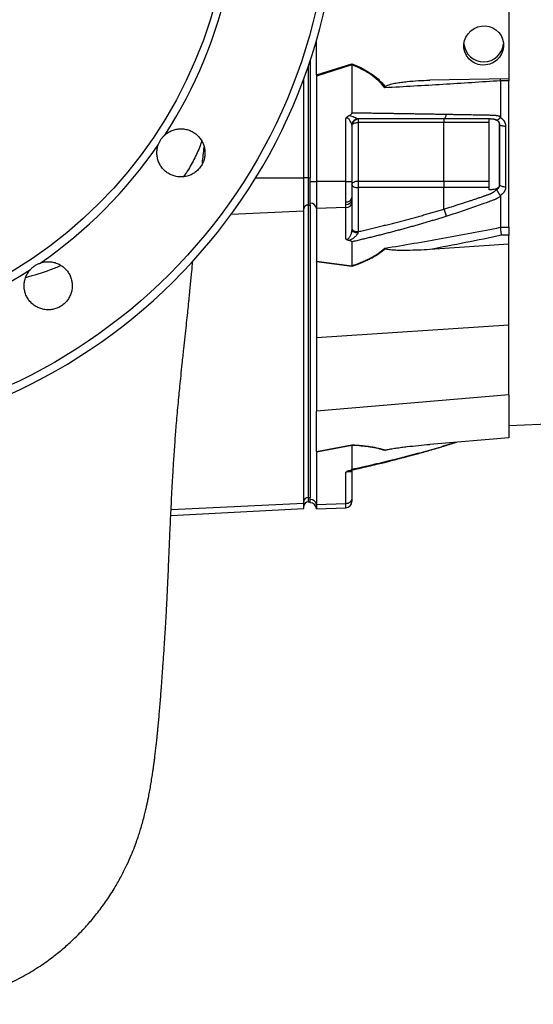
# Model space of a CAD drawing. Header units: millimetres. Extents: x 1108 to 5030, y 2116 to 3977.
# Tile 4 of 14: x 1920 to 2411, y 2135 to 3076. Entities that reach past the tile are written whole.
import ezdxf

# ---------------------------------------------------------------- set-up
doc = ezdxf.new("R2010")
doc.units = ezdxf.units.MM
doc.header["$LTSCALE"] = 2

msp = doc.modelspace()

# ---------------------------------------------------------------- linework, layer by layer
at = {"color": 7, "linetype": 'Continuous', "lineweight": 25}
for p, q in [((2387.76, 3137.56), (2387.76, 3019.4)), ((2203.76, 3023.72), (2203.76, 3056.1)), ((2237.76, 3032.65), (2203.75, 3021.96)), ((2203.76, 3023.1), (2237.8, 3033.81)), ((2237.76, 3032.63), (2237.76, 2987.05)), ((2191.76, 2924.8), (2191.76, 3019.61)), ((2203.75, 3021.96), (2203.75, 2921.34)), ((2387.76, 3019.4), (2312.17, 3018.08)), ((2379.76, 3017.56), (2379.86, 3019.26)), ((2387.76, 3017.63), (2379.76, 3017.56)), ((2387.76, 3019.05), (2387.76, 3017.63)), ((2387.76, 2877.77), (2387.76, 3017.63)), ((2231.97, 2921.34), (2231.97, 2981.47)), ((2379.49, 2982.53), (2379.76, 2982.38)), ((2237.76, 2975.21), (2237.76, 2921.34)), ((2243.76, 2981.05), (2243.76, 2977.72)), ((2325.76, 2977.72), (2243.76, 2977.72)), ((2243.76, 2977.72), (2243.76, 2921.79)), ((2369.13, 2913.45), (2369.13, 2981.05)), ((2191.76, 2893.36), (2191.76, 2924.8)), ((2195.76, 2924.8), (2191.76, 2924.8)), ((2195.76, 2924.8), (2195.76, 2898.82)), ((2195.76, 2924.8), (2197.76, 2924.8)), ((2197.76, 2921.34), (2197.76, 2924.8)), ((2197.76, 2921.34), (2203.75, 2921.34)), ((2197.76, 2900.56), (2197.76, 2921.34)), ((2203.75, 2921.34), (2203.75, 2895.54)), ((2231.97, 2921.34), (2203.75, 2921.34)), ((2231.97, 2901.94), (2231.97, 2921.34)), ((2237.76, 2921.34), (2237.76, 2905.98)), ((2243.76, 2921.79), (2325.76, 2921.79)), ((2243.76, 2921.79), (2243.76, 2915.46)), ((2243.76, 2915.46), (2243.76, 2873.44)), ((2325.76, 2915.46), (2243.76, 2915.46)), ((2325.76, 2895.03), (2325.76, 2915.46)), ((2379.76, 2908.2), (2379.49, 2908.05)), ((2195.76, 2898.82), (2197.76, 2898.82)), ((2195.76, 2898.82), (2195.76, 2619.39)), ((2197.76, 2898.82), (2197.76, 2900.56)), ((2197.76, 2898.82), (2197.76, 2619.39)), ((2231.97, 2899.37), (2231.97, 2901.94)), ((2231.97, 2896.39), (2231.97, 2899.37)), ((2237.76, 2905.98), (2237.76, 2903.94)), ((2237.76, 2903.94), (2237.76, 2901.59)), ((2237.76, 2901.59), (2237.76, 2874.65)), ((2191.76, 2613.92), (2191.76, 2893.36)), ((2231.97, 2896.39), (2203.75, 2895.54)), ((2203.75, 2895.54), (2203.75, 2845.23)), ((2231.97, 2866.33), (2231.97, 2896.39)), ((2379.76, 2877.57), (2387.76, 2877.77)), ((2387.76, 2870.14), (2380.66, 2869.96)), ((2387.76, 2861.43), (2387.76, 2870.14)), ((2237.76, 2863.71), (2237.76, 2840.93)), ((2387.76, 2861.43), (2312.17, 2856.36)), ((2387.76, 2784.23), (2387.76, 2861.43)), ((2203.75, 2845.23), (2237.76, 2840.91)), ((2237.8, 2840.25), (2203.76, 2844.57)), ((2203.76, 2844.17), (2203.76, 2771.9)), ((2387.76, 2784.23), (2203.76, 2771.9)), ((2387.76, 2717.55), (2387.76, 2784.23)), ((2203.76, 2771.9), (2203.76, 2702)), ((2387.76, 2688.23), (4094.51, 2760.08)), ((2387.76, 2717.55), (2203.76, 2702)), ((2387.76, 2717.55), (2387.76, 2676.58)), ((2203.76, 2663.65), (2203.76, 2702)), ((2387.76, 2676.58), (2312.17, 2670.2)), ((2327.47, 2669.09), (2337.78, 2672.36)), ((2237.76, 2669.32), (2203.75, 2662.95)), ((2203.75, 2662.95), (2203.75, 2612.64)), ((2203.76, 2663.43), (2237.8, 2669.82)), ((2237.76, 2669.31), (2237.76, 2646.52)), ((2231.97, 2613.49), (2231.97, 2643.56)), ((2237.76, 2645.62), (2237.76, 2618.69)), ((2195.76, 2619.39), (2197.76, 2619.39)), ((2195.76, 2615.37), (2197.76, 2615.37)), ((2197.76, 2617.65), (2197.76, 2619.39)), ((2197.76, 2614.44), (2197.76, 2617.65)), ((2237.76, 2618.69), (2237.76, 2615.63)), ((2064.54, 2602.39), (2191.76, 2609.05)), ((2191.76, 2609.05), (2191.76, 2613.92)), ((2231.97, 2613.49), (2203.75, 2612.64)), ((2203.75, 2612.64), (2203.75, 2608.65)), ((2203.75, 2608.65), (2231.97, 2609.63))]:
    msp.add_line(p, q, dxfattribs=at)
at = {"color": 8, "linetype": 'Continuous', "lineweight": 25}
for p, q in [((2195.76, 3030.83), (2195.76, 2924.8)), ((2197.76, 3036.75), (2197.76, 2924.8)), ((2145.63, 2924.8), (2191.76, 2924.8)), ((2122.42, 2890.21), (2191.76, 2893.36)), ((2327.68, 2669.36), (2337.09, 2672.3)), ((2280.29, 2666.74), (2269.28, 2664.24)), ((2327.68, 2669.36), (2327.46, 2669.12)), ((2327.46, 2669.12), (2327.68, 2669.36)), ((2195.76, 2619.39), (2195.76, 2615.37)), ((2064.82, 2608.16), (2191.76, 2613.92)), ((2231.97, 2609.63), (2231.97, 2613.49))]:
    msp.add_line(p, q, dxfattribs=at)
at = {"color": 7, "linetype": 'Continuous', "lineweight": 25, "flags": 128}
for points in [[(2237.76, 2975.05), (2237.87, 2975.57), (2238.21, 2976.07), (2238.77, 2976.54), (2239.52, 2976.94), (2240.42, 2977.27), (2241.46, 2977.52), (2242.59, 2977.67), (2243.76, 2977.72)], [(2369.13, 2977.72), (2367.8, 2977.72), (2358.86, 2977.72), (2356.63, 2977.72), (2356.07, 2977.72), (2355.93, 2977.72), (2332.12, 2977.72), (2325.76, 2977.72)], [(2237.76, 2918.46), (2237.87, 2919.11), (2238.21, 2919.74), (2238.77, 2920.31), (2239.52, 2920.81), (2240.42, 2921.23), (2241.46, 2921.53), (2242.59, 2921.72), (2243.76, 2921.79)], [(2237.76, 2918.46), (2237.87, 2917.88), (2238.21, 2917.32), (2238.77, 2916.8), (2239.52, 2916.34), (2240.42, 2915.97), (2241.46, 2915.69), (2242.59, 2915.52), (2243.76, 2915.46)], [(2325.76, 2921.79), (2337.76, 2921.78), (2358.76, 2921.78), (2358.86, 2921.78), (2367.8, 2921.78), (2369.13, 2921.78)], [(2369.13, 2915.46), (2367.8, 2915.46), (2358.86, 2915.46), (2356.63, 2915.46), (2356.07, 2915.46), (2355.93, 2915.46), (2332.12, 2915.46), (2325.76, 2915.46)], [(2237.76, 2874.65), (2237.87, 2874.24), (2238.19, 2873.85), (2238.72, 2873.48), (2239.43, 2873.15), (2240.3, 2872.89), (2241.29, 2872.68), (2242.38, 2872.55), (2243.51, 2872.49)]]:
    msp.add_lwpolyline(points, dxfattribs=at)
at = {"color": 7, "linetype": 'Continuous', "lineweight": 25}
for radius in [525.28, 430]:
    msp.add_circle((1691.76, 3204.24), radius, dxfattribs=at)
for centre, radius, start, end in [((1691.76, 3204.24), 533, 0.43017, 359.56983), ((1691.76, 3204.24), 437.72, 326.97947, 348.02053), ((2363.5, 3054.52), 18.77, 186.11938, 270.79596), ((2364.02, 3054.5), 18.76, 269.19053, 355.15674), ((2243.72, 2975.17), 5.96, 91.97095, 179.67239), ((1691.76, 3204.24), 437.72, 304.47947, 325.52053), ((2195.51, 2895.07), 3.76, 86.18874, 175.59805), ((2198.12, 2894.89), 5.68, 6.57707, 93.6107), ((2232.65, 2907.14), 5.24, 262.56559, 347.20722), ((2232.44, 2904.73), 5.38, 264.98625, 351.61378), ((2232.16, 2902), 5.61, 267.99135, 355.77988), ((1691.76, 3204.24), 437.72, 281.97947, 303.02053), ((2195.51, 2615.63), 3.76, 86.18874, 175.59805), ((2195.76, 2611.37), 4, 90, 180), ((2198.12, 2611.99), 5.68, 6.57707, 93.6107), ((2231.76, 2615.63), 6, 272, 0), ((2197.76, 2608.44), 6, 2, 90)]:
    msp.add_arc(centre, radius, start, end, dxfattribs=at)
msp.add_ellipse((2363.76, 3051.23), major_axis=(16.58, 9.52), ratio=0.974945, dxfattribs=at)
for centre, major_axis, ratio, start_param, end_param in [((2197.76, 3020.65), (0.56, 34.03), 0.175535, 4.787396, 4.805602), ((2197.76, 2845.7), (-0.45, 22.2), 0.269565, 4.637742, 4.655948), ((2197.76, 2662.11), (1.04, 11.84), 0.499165, 4.867733, 4.885939)]:
    msp.add_ellipse(centre, major_axis=major_axis, ratio=ratio, start_param=start_param, end_param=end_param, dxfattribs=at)
for points in [[(2237.76, 3032.65), (2237.77, 3033.04), (2237.79, 3033.43), (2237.8, 3033.81)], [(2237.76, 3032.63), (2237.76, 3032.63), (2237.76, 3032.64), (2237.76, 3032.65)], [(2203.76, 3023.1), (2203.76, 3022.72), (2203.75, 3022.34), (2203.75, 3021.96)], [(2269.75, 3011.81), (2269.59, 3011.48), (2269.43, 3011.15), (2269.28, 3010.81)], [(2379.76, 3017.55), (2379.76, 3011.78), (2379.76, 3000.34), (2379.76, 2989.07), (2379.76, 2983.48)], [(2243.51, 2981.13), (2243.59, 2981.08), (2243.68, 2981.05), (2243.76, 2981.05)], [(2325.76, 2921.79), (2325.76, 2939.72), (2325.76, 2958.42), (2325.76, 2977.72)], [(2378.98, 2975.62), (2378.92, 2975.66), (2378.86, 2975.71), (2378.79, 2975.76)], [(2384.7, 2974.01), (2384.7, 2954), (2384.7, 2934.62), (2384.7, 2916.05)], [(2378.79, 2918.33), (2378.86, 2918.24), (2378.92, 2918.15), (2378.98, 2918.06)], [(2375.6, 2913.53), (2375.46, 2913.74), (2375.28, 2913.93), (2375.08, 2914.09)], [(2379.76, 2907.2), (2379.76, 2902.13), (2379.76, 2892.13), (2379.76, 2882.38), (2379.76, 2877.58)], [(2243.76, 2873.44), (2243.68, 2873.14), (2243.59, 2872.82), (2243.51, 2872.49)], [(2380.66, 2869.96), (2357.93, 2865.13), (2335.1, 2860.61), (2312.17, 2856.36)], [(2269.75, 2857.13), (2269.59, 2857.33), (2269.43, 2857.51), (2269.28, 2857.67)], [(2203.75, 2845.23), (2203.75, 2845.04), (2203.76, 2844.82), (2203.76, 2844.57)], [(2237.76, 2840.91), (2237.76, 2840.92), (2237.76, 2840.92), (2237.76, 2840.93)], [(2237.76, 2840.91), (2237.77, 2840.72), (2237.79, 2840.5), (2237.8, 2840.25)], [(2203.76, 2663.43), (2203.76, 2663.3), (2203.75, 2663.14), (2203.75, 2662.95)], [(2237.76, 2669.32), (2237.77, 2669.52), (2237.79, 2669.68), (2237.8, 2669.82)], [(2237.76, 2669.31), (2237.76, 2669.31), (2237.76, 2669.32), (2237.76, 2669.32)], [(2269.75, 2664.7), (2269.59, 2664.57), (2269.43, 2664.42), (2269.28, 2664.24)]]:
    msp.add_open_spline(points, degree=3, dxfattribs=at)
for points, knots in [([(2269.28, 3010.81), (2267.27, 3013.37), (2265.08, 3015.73), (2260.37, 3020.05), (2257.84, 3022.02), (2253.82, 3024.72), (2252.44, 3025.58), (2249.61, 3027.21), (2248.18, 3027.98), (2243.81, 3030.17), (2240.81, 3031.46), (2237.76, 3032.63)], [0, 0, 0, 0, 0.25, 0.25, 0.5, 0.5, 0.625, 0.625, 0.75, 0.75, 1, 1, 1, 1]), ([(2237.8, 3033.81), (2240.87, 3032.63), (2243.89, 3031.31), (2248.28, 3029.1), (2249.73, 3028.33), (2252.57, 3026.69), (2253.96, 3025.83), (2258.04, 3023.11), (2260.61, 3021.12), (2264.24, 3017.84), (2265.42, 3016.69), (2267.66, 3014.32), (2268.73, 3013.09), (2269.75, 3011.81)], [0, 0, 0, 0, 0.25, 0.25, 0.375, 0.375, 0.5, 0.5, 0.75, 0.75, 0.875, 0.875, 1, 1, 1, 1]), ([(2379.76, 3017.53), (2361.46, 3016.31), (2343.1, 3015.14), (2306.26, 3012.9), (2287.79, 3011.83), (2269.28, 3010.81)], [0, 0, 0, 0, 0.5, 0.5, 1, 1, 1, 1]), ([(2269.75, 3011.81), (2269.85, 3012.02), (2270.01, 3012.19), (2270.36, 3012.49), (2270.55, 3012.62), (2271.13, 3012.97), (2271.55, 3013.16), (2272.81, 3013.68), (2273.68, 3013.95), (2275.42, 3014.43), (2276.3, 3014.64), (2278.07, 3015.03), (2278.96, 3015.2), (2281.63, 3015.68), (2283.41, 3015.95), (2286.99, 3016.43), (2288.78, 3016.64), (2294.16, 3017.19), (2297.75, 3017.47), (2304.96, 3017.88), (2308.56, 3018.01), (2312.17, 3018.08)], [0, 0, 0, 0, 0.015625, 0.015625, 0.03125, 0.03125, 0.0625, 0.0625, 0.125, 0.125, 0.1875, 0.1875, 0.25, 0.25, 0.375, 0.375, 0.5, 0.5, 0.75, 0.75, 1, 1, 1, 1]), ([(2231.97, 2981.47), (2232.05, 2981.62), (2232.13, 2981.78), (2232.31, 2982.09), (2232.4, 2982.24), (2232.7, 2982.68), (2232.92, 2982.96), (2233.42, 2983.47), (2233.7, 2983.7), (2234.29, 2984.11), (2234.61, 2984.28), (2234.94, 2984.42)], [0, 0, 0, 0, 0.125, 0.125, 0.25, 0.25, 0.5, 0.5, 0.75, 0.75, 1, 1, 1, 1]), ([(2237.76, 2975.21), (2237.76, 2975.21), (2237.76, 2975.22), (2237.76, 2975.23), (2237.76, 2975.24), (2237.75, 2975.28), (2237.75, 2975.31), (2237.74, 2975.39), (2237.73, 2975.44), (2237.69, 2975.61), (2237.66, 2975.75), (2237.52, 2976.18), (2237.39, 2976.51), (2236.96, 2977.56), (2236.58, 2978.34), (2235.94, 2979.5), (2235.7, 2979.89), (2235.19, 2980.65), (2234.9, 2981.03), (2234.4, 2981.52), (2234.21, 2981.68), (2233.8, 2981.92), (2233.57, 2982.01), (2233.08, 2982.04), (2232.83, 2981.98), (2232.38, 2981.77), (2232.16, 2981.62), (2231.97, 2981.47)], [0, 0, 0, 0, 0.003906, 0.003906, 0.007813, 0.015625, 0.03125, 0.03125, 0.0625, 0.0625, 0.125, 0.125, 0.25, 0.25, 0.5, 0.5, 0.625, 0.625, 0.75, 0.75, 0.8125, 0.8125, 0.875, 0.875, 0.9375, 0.9375, 1, 1, 1, 1]), ([(2234.94, 2984.42), (2235.55, 2984.69), (2236.15, 2985), (2236.95, 2985.6), (2237.2, 2985.83), (2237.5, 2986.23), (2237.59, 2986.37), (2237.71, 2986.68), (2237.75, 2986.85), (2237.76, 2987.02)], [0, 0, 0, 0, 0.5, 0.5, 0.75, 0.75, 0.875, 0.875, 1, 1, 1, 1]), ([(2234.94, 2984.42), (2235.87, 2984.29), (2236.76, 2984.04), (2238.47, 2983.47), (2239.27, 2983.15), (2240.79, 2982.5), (2241.51, 2982.17), (2242.44, 2981.71), (2242.73, 2981.57), (2243.21, 2981.31), (2243.4, 2981.2), (2243.51, 2981.13)], [0, 0, 0, 0, 0.25, 0.25, 0.5, 0.5, 0.75, 0.75, 0.875, 0.875, 1, 1, 1, 1]), ([(2237.76, 2987.05), (2239.43, 2987.03), (2242.77, 2986.98), (2247.76, 2986.91), (2252.72, 2986.84), (2257.64, 2986.77), (2262.53, 2986.69), (2267.39, 2986.62), (2272.22, 2986.54), (2277.02, 2986.47), (2281.78, 2986.39), (2286.52, 2986.32), (2291.22, 2986.24), (2295.89, 2986.16), (2300.52, 2986.09), (2305.13, 2986.01), (2309.7, 2985.93), (2314.24, 2985.86), (2318.75, 2985.78), (2323.23, 2985.7), (2326.2, 2985.65), (2327.68, 2985.62)], [0, 0, 0, 0, 0.055211, 0.1101282, 0.1647529, 0.2190862, 0.2731293, 0.3268835, 0.38035, 0.4335301, 0.4864251, 0.5390363, 0.5913651, 0.6434129, 0.6951811, 0.7466711, 0.7978843, 0.8488223, 0.8994865, 0.9498786, 1, 1, 1, 1]), ([(2327.68, 2985.62), (2327.63, 2985.02), (2327.55, 2984.41), (2327.31, 2983.28), (2327.16, 2982.76), (2326.8, 2981.91), (2326.6, 2981.58), (2326.18, 2981.15), (2325.96, 2981.05), (2325.76, 2981.05)], [0, 0, 0, 0, 0.25, 0.25, 0.5, 0.5, 0.75, 0.75, 1, 1, 1, 1]), ([(2327.68, 2985.62), (2329.05, 2985.6), (2331.8, 2985.55), (2335.9, 2985.48), (2339.97, 2985.4), (2344.02, 2985.33), (2349.26, 2985.24), (2355.65, 2985.12), (2361.97, 2985.01), (2366.99, 2984.91), (2369.97, 2984.86), (2372.09, 2984.81), (2373.29, 2984.76), (2374.32, 2984.69), (2375.33, 2984.58), (2376.38, 2984.4), (2377.53, 2984.15), (2378.66, 2983.85), (2379.39, 2983.6), (2379.76, 2983.48)], [0, 0, 0, 0, 0.0777766, 0.1551997, 0.2322716, 0.3089948, 0.3853718, 0.5305262, 0.6744738, 0.7474235, 0.8196146, 0.8463831, 0.8697605, 0.889755, 0.9063828, 0.929523, 0.9527995, 0.9762724, 1, 1, 1, 1]), ([(2379.49, 2982.53), (2379.43, 2982.44), (2379.31, 2982.27), (2379.14, 2982.03), (2378.96, 2981.8), (2378.79, 2981.58), (2378.62, 2981.39), (2378.46, 2981.2), (2378.3, 2981.04), (2378.15, 2980.89), (2377.92, 2980.67), (2377.62, 2980.43), (2377.29, 2980.2), (2377, 2980.06), (2376.76, 2979.98), (2376.55, 2979.94), (2376.38, 2979.94), (2376.23, 2979.97), (2376.1, 2980), (2376, 2980.04), (2375.95, 2980.06)], [0, 0, 0, 0, 0.048652, 0.096489, 0.14339, 0.189242, 0.233941, 0.277392, 0.319512, 0.360225, 0.399465, 0.506174, 0.603082, 0.689684, 0.765815, 0.831582, 0.887296, 0.933441, 0.970686, 1, 1, 1, 1]), ([(2379.76, 2983.48), (2379.76, 2983.41), (2379.75, 2983.27), (2379.72, 2983.07), (2379.67, 2982.88), (2379.59, 2982.7), (2379.52, 2982.59), (2379.49, 2982.53)], [0, 0, 0, 0, 0.212576, 0.416535, 0.614103, 0.807726, 1, 1, 1, 1]), ([(2379.76, 2982.38), (2379.89, 2982.3), (2380.16, 2982.13), (2380.54, 2981.87), (2380.91, 2981.6), (2381.27, 2981.31), (2381.6, 2981.02), (2381.92, 2980.7), (2382.23, 2980.38), (2382.52, 2980.04), (2382.79, 2979.69), (2383.05, 2979.32), (2383.29, 2978.95), (2383.52, 2978.56), (2383.8, 2978.03), (2384.09, 2977.37), (2384.36, 2976.56), (2384.56, 2975.72), (2384.68, 2974.87), (2384.69, 2974.3), (2384.7, 2974.01)], [0, 0, 0, 0, 0.044249, 0.088103, 0.131644, 0.174955, 0.21812, 0.261226, 0.304357, 0.347601, 0.391041, 0.434763, 0.478847, 0.523375, 0.568424, 0.654803, 0.740537, 0.826241, 0.912528, 1, 1, 1, 1]), ([(2237.76, 2975.05), (2237.76, 2975.84), (2237.91, 2976.63), (2238.52, 2978.08), (2238.96, 2978.74), (2240.07, 2979.85), (2240.74, 2980.3), (2242.19, 2980.9), (2242.97, 2981.05), (2243.76, 2981.05)], [0, 0, 0, 0, 0.25, 0.25, 0.5, 0.5, 0.75, 0.75, 1, 1, 1, 1]), ([(2325.76, 2981.05), (2324.34, 2981.05), (2321.49, 2981.05), (2317.19, 2981.05), (2312.86, 2981.05), (2308.49, 2981.05), (2304.09, 2981.05), (2299.65, 2981.05), (2295.18, 2981.05), (2290.68, 2981.05), (2286.14, 2981.05), (2281.57, 2981.05), (2276.96, 2981.05), (2272.32, 2981.05), (2267.64, 2981.05), (2262.93, 2981.05), (2258.19, 2981.05), (2253.41, 2981.05), (2248.6, 2981.05), (2245.37, 2981.05), (2243.76, 2981.05)], [0, 0, 0, 0, 0.052635, 0.105608, 0.158921, 0.212573, 0.266566, 0.320902, 0.37558, 0.430604, 0.485973, 0.541688, 0.597751, 0.654162, 0.710923, 0.768034, 0.825496, 0.883311, 0.941478, 1, 1, 1, 1]), ([(2375.71, 2980.14), (2375.56, 2980.19), (2375.28, 2980.29), (2374.85, 2980.42), (2374.41, 2980.54), (2373.97, 2980.64), (2373.54, 2980.73), (2373.1, 2980.81), (2372.66, 2980.87), (2372.23, 2980.93), (2371.8, 2980.97), (2371.37, 2981), (2370.96, 2981.03), (2370.55, 2981.04), (2370.05, 2981.05), (2369.47, 2981.05), (2368.81, 2981.05), (2368.14, 2981.05), (2367.47, 2981.05), (2366.92, 2981.05), (2366.43, 2981.05), (2365.96, 2981.05), (2365.34, 2981.05), (2364.57, 2981.05), (2362.9, 2981.05), (2360.42, 2981.05), (2357.22, 2981.05), (2354.14, 2981.05), (2350.16, 2981.05), (2345.39, 2981.05), (2339.91, 2981.05), (2334.83, 2981.05), (2330.16, 2981.05), (2327.18, 2981.05), (2325.76, 2981.05)], [0, 0, 0, 0, 0.010662, 0.021198, 0.031594, 0.041839, 0.051919, 0.061821, 0.071533, 0.08104, 0.09033, 0.099392, 0.108213, 0.116783, 0.125091, 0.138719, 0.152205, 0.165558, 0.178786, 0.1919, 0.198167, 0.207477, 0.219813, 0.235151, 0.25346, 0.319418, 0.382864, 0.443812, 0.502275, 0.618272, 0.726011, 0.825493, 0.916782, 1, 1, 1, 1]), ([(2325.76, 2981.05), (2325.76, 2981.05), (2325.76, 2980.74), (2325.76, 2979.57), (2325.76, 2978.71), (2325.76, 2977.72)], [0, 0, 0, 0, 0.5, 0.5, 1, 1, 1, 1]), ([(2375.08, 2980.35), (2375.62, 2980.19), (2376.12, 2979.96), (2377.04, 2979.37), (2377.44, 2979.01), (2377.93, 2978.39), (2378.08, 2978.17), (2378.34, 2977.73), (2378.44, 2977.49), (2378.62, 2977.01), (2378.68, 2976.76), (2378.77, 2976.26), (2378.79, 2976.01), (2378.79, 2975.76)], [0, 0, 0, 0, 0.25, 0.25, 0.5, 0.5, 0.625, 0.625, 0.75, 0.75, 0.875, 0.875, 1, 1, 1, 1]), ([(2378.98, 2975.62), (2378.98, 2975.72), (2378.98, 2975.91), (2378.96, 2976.2), (2378.92, 2976.49), (2378.86, 2976.78), (2378.78, 2977.06), (2378.68, 2977.34), (2378.56, 2977.61), (2378.36, 2978.02), (2378.03, 2978.51), (2377.55, 2979.03), (2377.08, 2979.42), (2376.65, 2979.7), (2376.27, 2979.91), (2376.04, 2980.01), (2375.94, 2980.05)], [0, 0, 0, 0, 0.053313, 0.106595, 0.159871, 0.213165, 0.266504, 0.319912, 0.373414, 0.427035, 0.564482, 0.685233, 0.789261, 0.876464, 0.946724, 1, 1, 1, 1]), ([(2378.79, 2975.76), (2378.79, 2965.84), (2378.79, 2956.09), (2378.79, 2936.93), (2378.79, 2927.54), (2378.79, 2918.33)], [0, 0, 0, 0, 0.5, 0.5, 1, 1, 1, 1]), ([(2384.7, 2974.01), (2384.14, 2974), (2383.54, 2974.03), (2382.38, 2974.17), (2381.8, 2974.28), (2380.76, 2974.57), (2380.29, 2974.75), (2379.51, 2975.16), (2379.2, 2975.39), (2378.98, 2975.62)], [0, 0, 0, 0, 0.25, 0.25, 0.5, 0.5, 0.75, 0.75, 1, 1, 1, 1]), ([(2378.98, 2918.06), (2378.98, 2920.21), (2378.98, 2924.81), (2378.98, 2931.55), (2378.98, 2938.75), (2378.98, 2943.71), (2378.98, 2948.91), (2378.98, 2953.91), (2378.98, 2961.33), (2378.98, 2968.39), (2378.98, 2973.31), (2378.98, 2975.62)], [0.7589111, 0.7589111, 0.7589111, 0.7589111, 0.7820302, 0.8131687, 0.8443073, 0.8754458, 0.8754458, 0.9065844, 0.9377229, 0.9688615, 0.9919807, 0.9919807, 0.9919807, 0.9919807]), ([(2058.78, 2965.71), (2059.81, 2966.65), (2060.92, 2967.49), (2062.68, 2968.58), (2063.28, 2968.92), (2064.53, 2969.54), (2065.17, 2969.83), (2067.12, 2970.59), (2068.44, 2970.98), (2070.48, 2971.38), (2071.16, 2971.48), (2072.55, 2971.63), (2073.25, 2971.67), (2075.34, 2971.7), (2076.71, 2971.59), (2078.76, 2971.24), (2079.44, 2971.09), (2080.79, 2970.74), (2081.46, 2970.53), (2083.41, 2969.81), (2084.66, 2969.23), (2087.06, 2967.82), (2088.2, 2967), (2090.3, 2965.2), (2091.26, 2964.2), (2092.57, 2962.58), (2092.99, 2962.02), (2093.76, 2960.86), (2094.12, 2960.26), (2095.11, 2958.44), (2095.65, 2957.17), (2096.31, 2955.18), (2096.49, 2954.51), (2096.81, 2953.15), (2096.93, 2952.47), (2097.21, 2950.42), (2097.27, 2949.03), (2097.15, 2946.24), (2096.96, 2944.86), (2096.49, 2942.84), (2096.31, 2942.17), (2095.87, 2940.85), (2095.62, 2940.2), (2094.79, 2938.27), (2094.13, 2937.06), (2092.98, 2935.33), (2092.57, 2934.78), (2091.7, 2933.69), (2091.23, 2933.17), (2089.77, 2931.67), (2088.73, 2930.77), (2087.04, 2929.56), (2086.45, 2929.18), (2085.25, 2928.48), (2084.63, 2928.15), (2082.74, 2927.27), (2081.44, 2926.79), (2078.76, 2926.09), (2077.37, 2925.85), (2074.61, 2925.64), (2073.23, 2925.66), (2071.15, 2925.88), (2070.46, 2925.98), (2069.09, 2926.25), (2068.42, 2926.42), (2066.43, 2927), (2065.14, 2927.51), (2063.28, 2928.45), (2062.66, 2928.79), (2061.48, 2929.53), (2060.91, 2929.92), (2059.26, 2931.17), (2058.23, 2932.1), (2056.82, 2933.64), (2056.37, 2934.18), (2055.53, 2935.28), (2055.13, 2935.85), (2054.03, 2937.6), (2053.4, 2938.84), (2052.36, 2941.44), (2051.96, 2942.77), (2051.55, 2944.8), (2051.45, 2945.48), (2051.3, 2946.86), (2051.25, 2947.57), (2051.21, 2949.66), (2051.31, 2951.04), (2051.65, 2953.08), (2051.79, 2953.76), (2052.14, 2955.11), (2052.35, 2955.78), (2052.58, 2956.44)], [0, 0, 0, 0, 0.03125, 0.03125, 0.046875, 0.046875, 0.0625, 0.0625, 0.09375, 0.09375, 0.109375, 0.109375, 0.125, 0.125, 0.15625, 0.15625, 0.171875, 0.171875, 0.1875, 0.1875, 0.21875, 0.21875, 0.25, 0.25, 0.28125, 0.28125, 0.296875, 0.296875, 0.3125, 0.3125, 0.34375, 0.34375, 0.359375, 0.359375, 0.375, 0.375, 0.40625, 0.40625, 0.4375, 0.4375, 0.453125, 0.453125, 0.46875, 0.46875, 0.5, 0.5, 0.515625, 0.515625, 0.53125, 0.53125, 0.5625, 0.5625, 0.578125, 0.578125, 0.59375, 0.59375, 0.625, 0.625, 0.65625, 0.65625, 0.6875, 0.6875, 0.703125, 0.703125, 0.71875, 0.71875, 0.75, 0.75, 0.765625, 0.765625, 0.78125, 0.78125, 0.8125, 0.8125, 0.828125, 0.828125, 0.84375, 0.84375, 0.875, 0.875, 0.90625, 0.90625, 0.921875, 0.921875, 0.9375, 0.9375, 0.96875, 0.96875, 0.984375, 0.984375, 1, 1, 1, 1]), ([(2052.58, 2956.44), (2052.9, 2957.33), (2053.27, 2958.19), (2054.11, 2959.86), (2054.58, 2960.66), (2055.62, 2962.22), (2056.19, 2962.97), (2057.42, 2964.4), (2058.08, 2965.08), (2058.78, 2965.71)], [0, 0, 0, 0, 0.25, 0.25, 0.5, 0.5, 0.75, 0.75, 1, 1, 1, 1]), ([(2094, 2959.87), (2093.71, 2958.9), (2092.09, 2953.52), (2087.58, 2943.94), (2082.11, 2933.59), (2077.94, 2927.74), (2076.71, 2926.01)], [0, 0, 0, 0, 0.0831296, 0.461651, 0.8401725, 1, 1, 1, 1]), ([(2094.73, 2938.7), (2094.76, 2938.95), (2095.03, 2941.5), (2095.6, 2946.66), (2096.14, 2951.52), (2096.42, 2954.13)], [0, 0, 0, 0, 0.047792, 0.489898, 1, 1, 1, 1]), ([(2231.97, 2921.34), (2232.66, 2921.34), (2233.4, 2921.34), (2234.83, 2921.34), (2235.51, 2921.34), (2236.64, 2921.34), (2237.07, 2921.34), (2237.63, 2921.34), (2237.76, 2921.34), (2237.76, 2921.34)], [0, 0, 0, 0, 0.25, 0.25, 0.5, 0.5, 0.75, 0.75, 1, 1, 1, 1]), ([(2325.76, 2921.79), (2325.76, 2920.86), (2325.76, 2919.76), (2325.76, 2917.54), (2325.76, 2916.43), (2325.76, 2915.46)], [0, 0, 0, 0, 0.5, 0.5, 1, 1, 1, 1]), ([(2378.79, 2918.33), (2378.79, 2917.86), (2378.7, 2917.4), (2378.36, 2916.51), (2378.1, 2916.09), (2377.61, 2915.52), (2377.42, 2915.34), (2377.03, 2915.01), (2376.81, 2914.86), (2376.36, 2914.59), (2376.11, 2914.47), (2375.61, 2914.26), (2375.35, 2914.17), (2375.08, 2914.09)], [0, 0, 0, 0, 0.25, 0.25, 0.5, 0.5, 0.625, 0.625, 0.75, 0.75, 0.875, 0.875, 1, 1, 1, 1]), ([(2375.94, 2913.6), (2376.02, 2913.63), (2376.18, 2913.7), (2376.44, 2913.83), (2376.74, 2914.01), (2377.07, 2914.25), (2377.42, 2914.54), (2377.78, 2914.89), (2378.12, 2915.32), (2378.44, 2915.81), (2378.69, 2916.34), (2378.87, 2916.9), (2378.97, 2917.48), (2378.98, 2917.87), (2378.98, 2918.06)], [0, 0, 0, 0, 0.038504, 0.086514, 0.144034, 0.211029, 0.287449, 0.37325, 0.468405, 0.572922, 0.680036, 0.786786, 0.893373, 1, 1, 1, 1]), ([(2384.7, 2916.05), (2384.14, 2916.04), (2383.54, 2916.07), (2382.38, 2916.24), (2381.8, 2916.38), (2380.76, 2916.75), (2380.29, 2916.98), (2379.51, 2917.49), (2379.2, 2917.77), (2378.98, 2918.06)], [0, 0, 0, 0, 0.25, 0.25, 0.5, 0.5, 0.75, 0.75, 1, 1, 1, 1]), ([(2384.7, 2916.05), (2384.7, 2915.91), (2384.7, 2915.64), (2384.67, 2915.24), (2384.62, 2914.85), (2384.55, 2914.46), (2384.46, 2914.07), (2384.35, 2913.68), (2384.23, 2913.3), (2384.08, 2912.93), (2383.92, 2912.55), (2383.67, 2912.07), (2383.34, 2911.5), (2382.88, 2910.85), (2382.36, 2910.23), (2381.8, 2909.66), (2381.17, 2909.13), (2380.49, 2908.64), (2380, 2908.34), (2379.76, 2908.2)], [0, 0, 0, 0, 0.043919, 0.087472, 0.13073, 0.173768, 0.216664, 0.259492, 0.30233, 0.345255, 0.388344, 0.431671, 0.51489, 0.596546, 0.677156, 0.757259, 0.837405, 0.91814, 1, 1, 1, 1]), ([(2325.76, 2895.03), (2328.2, 2895.77), (2333.48, 2897.36), (2341.93, 2900.03), (2348.92, 2902.33), (2354.12, 2904.06), (2357.2, 2905.1), (2360.4, 2906.2), (2362.93, 2907.07), (2364.76, 2907.71), (2365.83, 2908.09), (2366.9, 2908.48), (2367.97, 2908.86), (2369.04, 2909.25), (2369.9, 2909.56), (2370.56, 2909.82), (2371.01, 2910.02), (2371.48, 2910.26), (2371.97, 2910.53), (2372.48, 2910.84), (2373, 2911.18), (2373.53, 2911.54), (2374.07, 2911.94), (2374.62, 2912.37), (2375.17, 2912.83), (2375.52, 2913.16), (2375.71, 2913.32)], [0, 0, 0, 0, 0.143085, 0.308796, 0.497427, 0.555835, 0.616742, 0.680167, 0.746121, 0.767405, 0.788723, 0.810074, 0.831456, 0.852865, 0.874301, 0.883002, 0.892336, 0.902282, 0.912815, 0.923904, 0.935514, 0.947608, 0.960145, 0.973084, 0.986383, 1, 1, 1, 1]), ([(2379.76, 2907.2), (2379.55, 2907.06), (2379.14, 2906.77), (2378.51, 2906.37), (2377.87, 2905.98), (2377.24, 2905.6), (2376.59, 2905.24), (2375.95, 2904.9), (2375.3, 2904.58), (2374.65, 2904.27), (2373.81, 2903.89), (2372.64, 2903.42), (2370.92, 2902.77), (2368.81, 2901.99), (2366.4, 2901.1), (2362.36, 2899.64), (2356.72, 2897.63), (2349.52, 2895.13), (2342.28, 2892.7), (2335.02, 2890.31), (2330.13, 2888.76), (2327.68, 2887.98)], [0, 0, 0, 0, 0.0134228, 0.0267382, 0.0399565, 0.0530881, 0.0661437, 0.0791341, 0.0920702, 0.1049632, 0.1178244, 0.141662, 0.1728313, 0.2170572, 0.2634911, 0.3121266, 0.4491557, 0.58733, 0.7237611, 0.8613131, 1, 1, 1, 1]), ([(2375.08, 2914.09), (2374.13, 2913.83), (2373.15, 2913.66), (2371.66, 2913.51), (2371.15, 2913.48), (2370.14, 2913.45), (2369.64, 2913.45), (2369.13, 2913.45)], [0, 0, 0, 0, 0.5, 0.5, 0.75, 0.75, 1, 1, 1, 1]), ([(2375.96, 2913.56), (2375.98, 2913.54), (2376.04, 2913.5), (2376.12, 2913.41), (2376.2, 2913.3), (2376.29, 2913.17), (2376.39, 2913.01), (2376.5, 2912.83), (2376.62, 2912.62), (2376.75, 2912.38), (2376.9, 2912.11), (2377.06, 2911.82), (2377.24, 2911.49), (2377.44, 2911.14), (2377.66, 2910.77), (2377.91, 2910.37), (2378.19, 2909.93), (2378.49, 2909.46), (2378.82, 2908.98), (2379.15, 2908.5), (2379.38, 2908.2), (2379.49, 2908.05)], [0, 0, 0, 0, 0.017248, 0.037456, 0.060913, 0.087838, 0.118407, 0.152763, 0.191026, 0.233291, 0.279627, 0.330072, 0.384627, 0.443251, 0.505852, 0.572276, 0.648655, 0.730209, 0.816408, 0.906598, 1, 1, 1, 1]), ([(2379.49, 2908.05), (2379.52, 2908.01), (2379.57, 2907.93), (2379.64, 2907.79), (2379.69, 2907.66), (2379.73, 2907.51), (2379.75, 2907.36), (2379.76, 2907.25), (2379.76, 2907.2)], [0, 0, 0, 0, 0.160202, 0.321039, 0.484027, 0.650625, 0.822199, 1, 1, 1, 1]), ([(2327.68, 2887.98), (2326.34, 2887.56), (2323.65, 2886.72), (2319.61, 2885.47), (2315.53, 2884.24), (2311.44, 2883.01), (2307.31, 2881.79), (2303.16, 2880.59), (2298.98, 2879.39), (2294.78, 2878.21), (2290.55, 2877.03), (2286.29, 2875.87), (2282.01, 2874.71), (2277.7, 2873.57), (2273.37, 2872.44), (2269.01, 2871.31), (2264.62, 2870.19), (2260.21, 2869.09), (2255.77, 2867.99), (2251.3, 2866.91), (2246.81, 2865.83), (2242.29, 2864.76), (2239.27, 2864.06), (2237.76, 2863.71)], [0, 0, 0, 0, 0.045336, 0.090894, 0.136674, 0.182678, 0.228907, 0.275362, 0.322044, 0.368954, 0.416093, 0.463462, 0.511063, 0.558896, 0.606962, 0.655262, 0.703798, 0.752569, 0.801578, 0.850824, 0.900309, 0.950034, 1, 1, 1, 1]), ([(2243.76, 2873.44), (2245.47, 2873.84), (2248.88, 2874.62), (2253.97, 2875.82), (2259.03, 2877.03), (2264.04, 2878.24), (2269.02, 2879.47), (2273.96, 2880.71), (2278.86, 2881.96), (2283.72, 2883.22), (2288.55, 2884.49), (2293.33, 2885.77), (2298.08, 2887.06), (2302.79, 2888.36), (2307.46, 2889.67), (2312.09, 2890.99), (2316.68, 2892.32), (2321.23, 2893.67), (2324.25, 2894.57), (2325.76, 2895.03)], [0, 0, 0, 0, 0.061953, 0.123509, 0.18467, 0.245435, 0.305808, 0.365787, 0.425376, 0.484574, 0.543383, 0.601804, 0.659839, 0.717488, 0.774754, 0.831636, 0.888137, 0.944258, 1, 1, 1, 1]), ([(2325.76, 2895.03), (2325.96, 2894.52), (2326.18, 2893.94), (2326.6, 2892.69), (2326.8, 2892.02), (2327.16, 2890.7), (2327.31, 2890.06), (2327.55, 2888.91), (2327.63, 2888.4), (2327.68, 2887.98)], [0, 0, 0, 0, 0.25, 0.25, 0.5, 0.5, 0.75, 0.75, 1, 1, 1, 1]), ([(2231.97, 2866.33), (2232.16, 2866.26), (2232.38, 2866.2), (2232.83, 2866.15), (2233.08, 2866.16), (2233.57, 2866.29), (2233.8, 2866.41), (2234.21, 2866.67), (2234.4, 2866.82), (2234.9, 2867.3), (2235.18, 2867.65), (2235.7, 2868.38), (2235.93, 2868.76), (2236.58, 2869.95), (2236.96, 2870.8), (2237.39, 2872.18), (2237.52, 2872.66), (2237.65, 2873.4), (2237.69, 2873.65), (2237.74, 2874.15), (2237.76, 2874.4), (2237.76, 2874.65)], [0, 0, 0, 0, 0.0625, 0.0625, 0.125, 0.125, 0.1875, 0.1875, 0.25, 0.25, 0.375, 0.375, 0.5, 0.5, 0.75, 0.75, 0.875, 0.875, 0.9375, 0.9375, 1, 1, 1, 1]), ([(2243.51, 2872.49), (2243.4, 2872.04), (2243.21, 2871.6), (2242.73, 2870.76), (2242.44, 2870.36), (2241.51, 2869.21), (2240.8, 2868.52), (2239.27, 2867.27), (2238.47, 2866.71), (2236.76, 2865.71), (2235.87, 2865.28), (2234.94, 2864.94)], [0, 0, 0, 0, 0.125, 0.125, 0.25, 0.25, 0.5, 0.5, 0.75, 0.75, 1, 1, 1, 1]), ([(2237.76, 2876.44), (2237.76, 2876.05), (2237.91, 2875.66), (2238.52, 2874.93), (2238.96, 2874.6), (2240.07, 2874.04), (2240.74, 2873.82), (2242.19, 2873.52), (2242.97, 2873.44), (2243.76, 2873.44)], [0, 0, 0, 0, 0.25, 0.25, 0.5, 0.5, 0.75, 0.75, 1, 1, 1, 1]), ([(2269.28, 2857.67), (2287.79, 2860.69), (2306.26, 2863.84), (2343.1, 2870.47), (2361.46, 2873.94), (2379.76, 2877.6)], [0, 0, 0, 0, 0.5, 0.5, 1, 1, 1, 1]), ([(2379.76, 2877.57), (2379.78, 2877.02), (2379.82, 2876.42), (2379.92, 2875.11), (2379.99, 2874.43), (2380.11, 2873.39), (2380.16, 2873.05), (2380.25, 2872.38), (2380.3, 2872.04), (2380.4, 2871.4), (2380.45, 2871.09), (2380.55, 2870.5), (2380.61, 2870.22), (2380.66, 2869.96)], [0, 0, 0, 0, 0.25, 0.25, 0.5, 0.5, 0.625, 0.625, 0.75, 0.75, 0.875, 0.875, 1, 1, 1, 1]), ([(2387.76, 2877.77), (2387.76, 2877.23), (2387.76, 2876.63), (2387.76, 2875.32), (2387.76, 2874.63), (2387.76, 2873.59), (2387.76, 2873.25), (2387.76, 2872.57), (2387.76, 2872.24), (2387.76, 2871.26), (2387.76, 2870.67), (2387.76, 2870.14)], [0, 0, 0, 0, 0.25, 0.25, 0.5, 0.5, 0.625, 0.625, 0.75, 0.75, 1, 1, 1, 1]), ([(2234.94, 2864.94), (2234.61, 2865), (2234.3, 2865.08), (2233.71, 2865.26), (2233.43, 2865.37), (2232.93, 2865.61), (2232.71, 2865.74), (2232.31, 2866.02), (2232.13, 2866.18), (2231.97, 2866.33)], [0, 0, 0, 0, 0.25, 0.25, 0.5, 0.5, 0.75, 0.75, 1, 1, 1, 1]), ([(2237.76, 2863.71), (2237.76, 2863.88), (2237.62, 2864.04), (2237.21, 2864.3), (2236.96, 2864.41), (2236.42, 2864.6), (2236.13, 2864.68), (2235.55, 2864.82), (2235.25, 2864.88), (2234.94, 2864.94)], [0, 0, 0, 0, 0.25, 0.25, 0.5, 0.5, 0.75, 0.75, 1, 1, 1, 1]), ([(2237.76, 2840.93), (2240.81, 2841.93), (2243.81, 2843.02), (2248.18, 2844.79), (2249.61, 2845.41), (2252.44, 2846.7), (2253.82, 2847.37), (2257.84, 2849.45), (2260.37, 2850.93), (2265.08, 2854.13), (2267.27, 2855.84), (2269.28, 2857.67)], [0, 0, 0, 0, 0.25, 0.25, 0.375, 0.375, 0.5, 0.5, 0.75, 0.75, 1, 1, 1, 1]), ([(2269.75, 2857.13), (2268.73, 2856.21), (2267.66, 2855.32), (2265.42, 2853.6), (2264.24, 2852.76), (2260.61, 2850.33), (2258.04, 2848.83), (2253.96, 2846.73), (2252.57, 2846.06), (2249.73, 2844.76), (2248.28, 2844.14), (2243.89, 2842.36), (2240.87, 2841.26), (2237.8, 2840.25)], [0, 0, 0, 0, 0.125, 0.125, 0.25, 0.25, 0.5, 0.5, 0.625, 0.625, 0.75, 0.75, 1, 1, 1, 1]), ([(2312.17, 2856.36), (2308.56, 2856.12), (2304.96, 2855.92), (2297.75, 2855.63), (2294.15, 2855.53), (2288.76, 2855.46), (2286.97, 2855.46), (2283.39, 2855.49), (2281.6, 2855.53), (2278.93, 2855.64), (2278.04, 2855.68), (2276.28, 2855.79), (2275.4, 2855.86), (2273.65, 2856.04), (2272.79, 2856.15), (2271.53, 2856.39), (2271.12, 2856.48), (2270.54, 2856.67), (2270.36, 2856.73), (2270.01, 2856.9), (2269.85, 2857), (2269.75, 2857.13)], [0, 0, 0, 0, 0.25, 0.25, 0.5, 0.5, 0.625, 0.625, 0.75, 0.75, 0.8125, 0.8125, 0.875, 0.875, 0.9375, 0.9375, 0.96875, 0.96875, 0.984375, 0.984375, 1, 1, 1, 1]), ([(1844.38, 2135.38), (1851.55, 2136.64), (1865.61, 2139.12), (1885.69, 2145.13), (1904.23, 2152.36), (1921, 2160.58), (1935.88, 2169.34), (1948.82, 2178.26), (1959.86, 2186.95), (1968.83, 2194.85), (1975.94, 2201.74), (1981.49, 2207.52), (1986.2, 2212.76), (1990.53, 2217.84), (1996.32, 2225.06), (2003.51, 2234.88), (2011.01, 2246.58), (2017.47, 2258.05), (2022.6, 2268.36), (2026.69, 2277.63), (2029.74, 2285.25), (2032.19, 2291.92), (2034.16, 2297.76), (2035.85, 2303.12), (2037.5, 2308.78), (2039.08, 2314.65), (2040.43, 2320.12), (2041.47, 2324.64), (2042.34, 2328.68), (2043.27, 2333.24), (2044.27, 2338.47), (2045.29, 2344.24), (2046.25, 2350.04), (2047.07, 2355.38), (2047.74, 2360.02), (2048.31, 2364.05), (2048.86, 2368.2), (2049.45, 2372.84), (2050.07, 2377.87), (2050.65, 2382.94), (2051.15, 2387.51), (2051.57, 2391.55), (2051.95, 2395.3), (2052.32, 2399.15), (2052.77, 2403.91), (2053.29, 2409.65), (2053.87, 2416.39), (2054.45, 2423.45), (2055.01, 2430.55), (2055.51, 2437), (2055.93, 2442.58), (2056.28, 2447.41), (2056.66, 2452.66), (2057.11, 2458.87), (2057.59, 2465.71), (2058.08, 2472.95), (2058.55, 2479.95), (2058.99, 2486.68), (2059.36, 2492.66), (2059.67, 2497.8), (2059.93, 2502.3), (2060.19, 2506.72), (2060.45, 2511.58), (2060.81, 2518.21), (2061.22, 2526.32), (2061.65, 2535.49), (2062.05, 2544.48), (2062.43, 2553.64), (2062.82, 2562.87), (2063.23, 2572.71), (2063.67, 2582.93), (2064.14, 2593.67), (2064.65, 2604.73), (2065.2, 2616.09), (2065.8, 2627.55), (2066.38, 2637.99), (2066.91, 2646.96), (2067.4, 2654.97), (2067.95, 2663.29), (2068.55, 2671.74), (2069.18, 2679.99), (2069.86, 2688.59), (2070.65, 2697.81), (2071.53, 2707.58), (2072.41, 2716.86), (2073.33, 2726.24), (2074.35, 2736.25), (2075.6, 2748.16), (2076.93, 2760.53), (2078.27, 2772.87), (2079.42, 2783.64), (2080.43, 2793.25), (2081.23, 2801.03), (2081.84, 2807.03), (2082.31, 2811.71), (2082.8, 2816.68), (2083.57, 2824.51), (2084.51, 2834.24), (2085.23, 2841.88), (2085.54, 2845.23)], [0, 0, 0, 0, 0.018725, 0.03673, 0.053846, 0.0699, 0.084742, 0.098256, 0.110335, 0.1209, 0.129034, 0.135884, 0.141603, 0.147363, 0.153396, 0.166066, 0.179847, 0.191032, 0.201981, 0.211834, 0.22075, 0.228727, 0.235826, 0.242716, 0.251411, 0.261394, 0.270219, 0.27794, 0.285576, 0.294277, 0.306072, 0.319147, 0.333422, 0.347285, 0.357181, 0.366241, 0.375872, 0.38683, 0.399098, 0.41032, 0.420047, 0.428308, 0.43594, 0.444138, 0.452911, 0.466164, 0.480029, 0.493908, 0.507812, 0.520953, 0.530229, 0.538604, 0.547637, 0.558281, 0.570554, 0.581707, 0.593396, 0.603819, 0.612828, 0.620401, 0.626421, 0.631999, 0.638568, 0.646156, 0.658542, 0.670637, 0.681941, 0.693061, 0.705502, 0.717991, 0.731366, 0.744697, 0.757835, 0.770756, 0.783398, 0.794748, 0.80375, 0.812069, 0.821399, 0.830919, 0.839427, 0.847907, 0.858166, 0.86829, 0.877931, 0.886369, 0.896306, 0.907485, 0.921036, 0.93208, 0.942282, 0.951386, 0.9592, 0.964245, 0.968363, 0.972462, 0.978213, 0.990447, 1, 1, 1, 1]), ([(1939.56, 2843.42), (1940.88, 2843.89), (1942.22, 2844.24), (1944.26, 2844.57), (1944.95, 2844.65), (1946.33, 2844.76), (1947.04, 2844.77), (1949.13, 2844.74), (1950.5, 2844.59), (1952.54, 2844.18), (1953.21, 2844.01), (1954.55, 2843.61), (1955.21, 2843.38), (1957.15, 2842.61), (1958.38, 2841.98), (1960.14, 2840.88), (1960.71, 2840.48), (1961.82, 2839.63), (1962.36, 2839.18), (1963.89, 2837.78), (1964.82, 2836.76), (1966.49, 2834.55), (1967.24, 2833.35), (1968.48, 2830.88), (1968.99, 2829.59), (1969.58, 2827.59), (1969.75, 2826.91), (1970.02, 2825.54), (1970.12, 2824.86), (1970.34, 2822.8), (1970.36, 2821.41), (1970.2, 2819.33), (1970.12, 2818.63), (1969.89, 2817.26), (1969.74, 2816.58), (1969.21, 2814.58), (1968.74, 2813.28), (1967.55, 2810.74), (1966.85, 2809.54), (1965.65, 2807.85), (1965.22, 2807.31), (1964.32, 2806.26), (1963.84, 2805.75), (1962.33, 2804.29), (1961.26, 2803.42), (1959.53, 2802.26), (1958.94, 2801.9), (1957.72, 2801.24), (1957.08, 2800.93), (1955.17, 2800.1), (1953.85, 2799.67), (1951.83, 2799.2), (1951.15, 2799.08), (1949.76, 2798.89), (1949.07, 2798.82), (1946.99, 2798.73), (1945.6, 2798.79), (1942.86, 2799.16), (1941.48, 2799.48), (1938.85, 2800.34), (1937.58, 2800.88), (1935.75, 2801.88), (1935.15, 2802.24), (1933.99, 2803.01), (1933.43, 2803.42), (1931.81, 2804.72), (1930.82, 2805.68), (1929.45, 2807.27), (1929.02, 2807.82), (1928.21, 2808.95), (1927.83, 2809.53), (1926.78, 2811.32), (1926.19, 2812.57), (1925.47, 2814.54), (1925.26, 2815.21), (1924.91, 2816.55), (1924.76, 2817.22), (1924.42, 2819.26), (1924.3, 2820.65), (1924.34, 2823.45), (1924.48, 2824.83), (1924.88, 2826.86), (1925.04, 2827.53), (1925.43, 2828.87), (1925.66, 2829.53), (1926.42, 2831.48), (1927.05, 2832.71), (1928.14, 2834.48), (1928.53, 2835.05), (1929.37, 2836.16), (1929.82, 2836.7), (1930.29, 2837.22)], [0, 0, 0, 0, 0.03125, 0.03125, 0.046875, 0.046875, 0.0625, 0.0625, 0.09375, 0.09375, 0.109375, 0.109375, 0.125, 0.125, 0.15625, 0.15625, 0.171875, 0.171875, 0.1875, 0.1875, 0.21875, 0.21875, 0.25, 0.25, 0.28125, 0.28125, 0.296875, 0.296875, 0.3125, 0.3125, 0.34375, 0.34375, 0.359375, 0.359375, 0.375, 0.375, 0.40625, 0.40625, 0.4375, 0.4375, 0.453125, 0.453125, 0.46875, 0.46875, 0.5, 0.5, 0.515625, 0.515625, 0.53125, 0.53125, 0.5625, 0.5625, 0.578125, 0.578125, 0.59375, 0.59375, 0.625, 0.625, 0.65625, 0.65625, 0.6875, 0.6875, 0.703125, 0.703125, 0.71875, 0.71875, 0.75, 0.75, 0.765625, 0.765625, 0.78125, 0.78125, 0.8125, 0.8125, 0.828125, 0.828125, 0.84375, 0.84375, 0.875, 0.875, 0.90625, 0.90625, 0.921875, 0.921875, 0.9375, 0.9375, 0.96875, 0.96875, 0.984375, 0.984375, 1, 1, 1, 1]), ([(1959.54, 2840.93), (1956.09, 2839.52), (1945.29, 2835.12), (1933.58, 2831.67), (1925.62, 2829.33)], [0, 0, 0, 0, 0.319545, 1, 1, 1, 1]), ([(1930.29, 2837.22), (1930.92, 2837.92), (1931.6, 2838.58), (1933.01, 2839.79), (1933.75, 2840.36), (1935.3, 2841.4), (1936.12, 2841.88), (1937.8, 2842.72), (1938.67, 2843.1), (1939.56, 2843.42)], [0, 0, 0, 0, 0.25, 0.25, 0.5, 0.5, 0.75, 0.75, 1, 1, 1, 1]), ([(2235.84, 2645.32), (2238.76, 2645.97), (2244.67, 2647.3), (2253.11, 2649.26), (2260.75, 2651.08), (2267.09, 2652.62), (2272.29, 2653.91), (2277.55, 2655.24), (2283.91, 2656.87), (2292.25, 2659.06), (2302.41, 2661.82), (2314.37, 2665.19), (2322.9, 2667.73), (2327.47, 2669.09)], [0, 0, 0, 0, 0.094551, 0.1912344, 0.2739873, 0.3428033, 0.3976807, 0.4436485, 0.5146002, 0.6057011, 0.7169545, 0.8483749, 1, 1, 1, 1]), ([(2237.76, 2646.52), (2239.43, 2646.89), (2242.77, 2647.62), (2247.76, 2648.73), (2252.72, 2649.85), (2257.64, 2650.98), (2262.53, 2652.12), (2267.39, 2653.27), (2272.22, 2654.44), (2277.02, 2655.62), (2281.78, 2656.8), (2286.52, 2658.01), (2291.22, 2659.22), (2295.89, 2660.44), (2300.52, 2661.68), (2305.13, 2662.93), (2309.7, 2664.19), (2314.24, 2665.46), (2318.75, 2666.75), (2323.23, 2668.04), (2326.2, 2668.92), (2327.68, 2669.36)], [0, 0, 0, 0, 0.055211, 0.110128, 0.164753, 0.219086, 0.273129, 0.326884, 0.38035, 0.43353, 0.486425, 0.539036, 0.591365, 0.643413, 0.695181, 0.746671, 0.797884, 0.848822, 0.899487, 0.949879, 1, 1, 1, 1]), ([(2269.28, 2664.24), (2267.27, 2664.97), (2265.08, 2665.62), (2260.37, 2666.75), (2257.84, 2667.23), (2253.82, 2667.85), (2252.44, 2668.04), (2249.61, 2668.38), (2248.18, 2668.53), (2243.81, 2668.94), (2240.81, 2669.15), (2237.76, 2669.31)], [0, 0, 0, 0, 0.25, 0.25, 0.5, 0.5, 0.625, 0.625, 0.75, 0.75, 1, 1, 1, 1]), ([(2237.8, 2669.82), (2240.87, 2669.65), (2243.89, 2669.43), (2248.28, 2669.01), (2249.73, 2668.85), (2252.57, 2668.51), (2253.96, 2668.32), (2258.04, 2667.69), (2260.61, 2667.21), (2264.24, 2666.35), (2265.42, 2666.05), (2267.66, 2665.4), (2268.73, 2665.06), (2269.75, 2664.7)], [0, 0, 0, 0, 0.25, 0.25, 0.375, 0.375, 0.5, 0.5, 0.75, 0.75, 0.875, 0.875, 1, 1, 1, 1]), ([(2269.75, 2664.7), (2269.85, 2664.78), (2270.01, 2664.85), (2270.36, 2664.98), (2270.55, 2665.04), (2271.13, 2665.21), (2271.55, 2665.31), (2272.81, 2665.58), (2273.68, 2665.75), (2275.42, 2666.05), (2276.3, 2666.19), (2278.07, 2666.46), (2278.96, 2666.59), (2281.63, 2666.97), (2283.41, 2667.2), (2286.99, 2667.65), (2288.78, 2667.86), (2294.16, 2668.48), (2297.75, 2668.85), (2304.96, 2669.56), (2308.56, 2669.89), (2312.17, 2670.2)], [0, 0, 0, 0, 0.015625, 0.015625, 0.03125, 0.03125, 0.0625, 0.0625, 0.125, 0.125, 0.1875, 0.1875, 0.25, 0.25, 0.375, 0.375, 0.5, 0.5, 0.75, 0.75, 1, 1, 1, 1]), ([(2237.76, 2645.62), (2237.76, 2645.53), (2237.75, 2645.45), (2237.74, 2645.3), (2237.73, 2645.23), (2237.69, 2645.03), (2237.66, 2644.91), (2237.52, 2644.61), (2237.39, 2644.46), (2236.96, 2644.13), (2236.58, 2644.05), (2235.94, 2644.03), (2235.7, 2644.04), (2235.19, 2644.07), (2234.9, 2644.09), (2234.4, 2644.11), (2234.21, 2644.11), (2233.8, 2644.09), (2233.57, 2644.06), (2233.08, 2643.96), (2232.83, 2643.89), (2232.38, 2643.73), (2232.16, 2643.64), (2231.97, 2643.56)], [0, 0, 0, 0, 0.03125, 0.03125, 0.0625, 0.0625, 0.125, 0.125, 0.25, 0.25, 0.5, 0.5, 0.625, 0.625, 0.75, 0.75, 0.8125, 0.8125, 0.875, 0.875, 0.9375, 0.9375, 1, 1, 1, 1]), ([(2234.94, 2645.12), (2234.61, 2645.04), (2234.3, 2644.95), (2233.71, 2644.73), (2233.43, 2644.61), (2232.93, 2644.34), (2232.71, 2644.19), (2232.31, 2643.88), (2232.13, 2643.72), (2231.97, 2643.56)], [0, 0, 0, 0, 0.25, 0.25, 0.5, 0.5, 0.75, 0.75, 1, 1, 1, 1]), ([(2234.94, 2645.12), (2235.55, 2645.28), (2236.15, 2645.45), (2236.95, 2645.77), (2237.2, 2645.89), (2237.5, 2646.1), (2237.59, 2646.18), (2237.71, 2646.34), (2237.75, 2646.42), (2237.76, 2646.51)], [0, 0, 0, 0, 0.5, 0.5, 0.75, 0.75, 0.875, 0.875, 1, 1, 1, 1]), ([(2234.94, 2645.12), (2235.1, 2645.16), (2235.58, 2645.26), (2236.02, 2645.36), (2236.32, 2645.43)], [0, 0, 0, 0, 0.344982, 1, 1, 1, 1]), ([(2237.76, 2618.69), (2237.76, 2618.08), (2237.63, 2617.44), (2237.07, 2616.18), (2236.64, 2615.58), (2235.51, 2614.57), (2234.83, 2614.17), (2233.4, 2613.64), (2232.66, 2613.51), (2231.97, 2613.49)], [0, 0, 0, 0, 0.25, 0.25, 0.5, 0.5, 0.75, 0.75, 1, 1, 1, 1])]:
    msp.add_open_spline(points, degree=3, knots=knots, dxfattribs=at)

doc.saveas('drawing.dxf')
